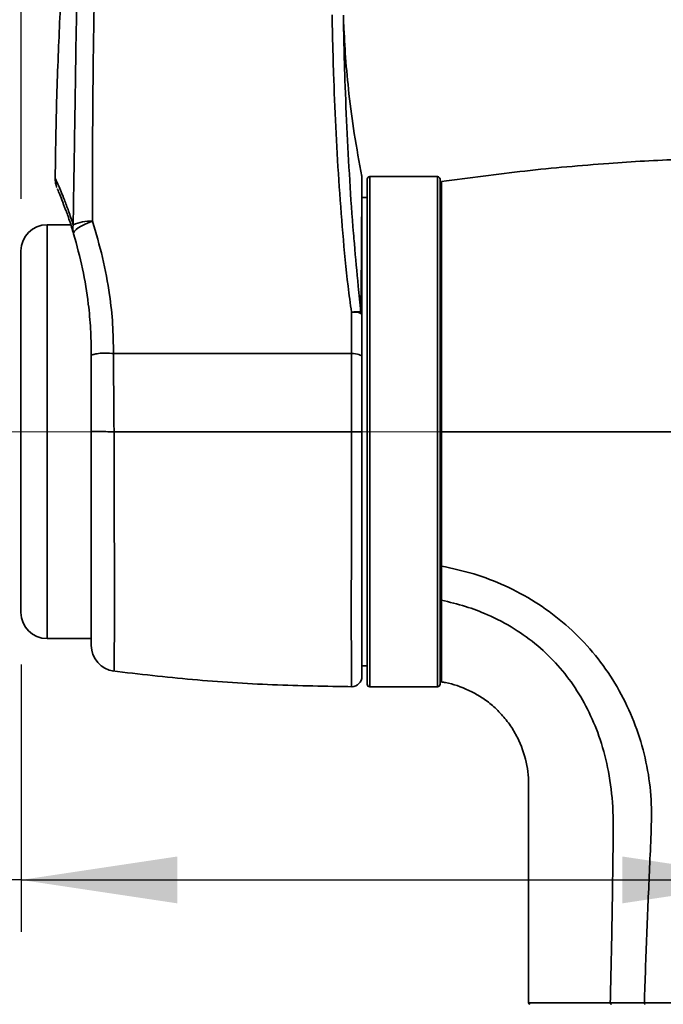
# Model space of a CAD drawing. Header units: millimetres. Extents: x 0 to 297, y 0 to 209.
# Tile 8 of 39: x 60 to 73, y 67 to 86. Entities that reach past the tile are written whole.
import ezdxf

# ---------------------------------------------------------------- set-up
doc = ezdxf.new("R2010")
doc.units = ezdxf.units.MM
doc.linetypes.add('CENTERX2', pattern=[20.32, 12.7, -2.54, 2.54, -2.54])
doc.layers.add('图层0', color=7, linetype='Continuous')
doc.styles.add('SLDTEXTSTYLE1', font='TXT', dxfattribs={"width": 0.7, "bigfont": 'bigfont'})
doc.styles.add('SLDTEXTSTYLE2', font='TXT', dxfattribs={"width": 0.7})
doc.dimstyles.new('SLDDIMSTYLE0', dxfattribs={"dimtxt": 4, "dimasz": 3, "dimexe": 0, "dimexo": 0.0625, "dimgap": 1, "dimtad": 2, "dimlfac": 10, "dimrnd": 1e-09, "dimzin": 12, "dimdsep": 46, "dimtxsty": 'SLDTEXTSTYLE2', "dimsah": 1, "dimcen": 0.09, "dimadec": 0, "dimazin": 3, "dimtfac": 1, "dimtofl": 0, "dimtmove": 0, "dimatfit": 3, "dimfxl": 0, "dimfrac": 2, "dimtolj": 1, "dimtzin": 12, "dimarcsym": 0})
doc.dimstyles.new('SLDDIMSTYLE5', dxfattribs={"dimtxt": 3, "dimasz": 3, "dimexe": 0, "dimexo": 0.0625, "dimgap": 0.75, "dimtad": 0, "dimtih": 1, "dimtoh": 1, "dimlfac": 3, "dimrnd": 1e-09, "dimzin": 12, "dimdsep": 46, "dimtxsty": 'SLDTEXTSTYLE2', "dimblk1": 'NONE', "dimblk2": 'NONE', "dimsah": 1, "dimcen": 0, "dimadec": 0, "dimazin": 3, "dimtfac": 1, "dimtmove": 0, "dimatfit": 3, "dimldrblk": 'NONE', "dimfxl": 0, "dimfrac": 2, "dimtolj": 1, "dimtzin": 12, "dimarcsym": 0})
doc.dimstyles.new('SLDDIMSTYLE6', dxfattribs={"dimtxt": 3, "dimasz": 3, "dimexe": 0, "dimexo": 0.0625, "dimgap": 0.75, "dimtad": 0, "dimtih": 1, "dimtoh": 1, "dimlfac": 3, "dimrnd": 1e-09, "dimzin": 12, "dimdsep": 46, "dimtxsty": 'SLDTEXTSTYLE2', "dimblk1": 'NONE', "dimblk2": 'NONE', "dimsah": 1, "dimcen": 0, "dimadec": 0, "dimazin": 3, "dimtol": 1, "dimtp": 0.03, "dimtfac": 1, "dimtmove": 0, "dimatfit": 3, "dimldrblk": 'NONE', "dimfxl": 0, "dimfrac": 2, "dimtolj": 1, "dimarcsym": 0})
doc.dimstyles.new('SLDDIMSTYLE7', dxfattribs={"dimtxt": 3, "dimasz": 3, "dimexe": 0, "dimexo": 0.0625, "dimgap": 0.75, "dimtad": 0, "dimtih": 1, "dimtoh": 1, "dimlfac": 3, "dimrnd": 1e-09, "dimzin": 12, "dimdsep": 46, "dimtxsty": 'SLDTEXTSTYLE2', "dimblk1": 'NONE', "dimblk2": 'NONE', "dimsah": 1, "dimcen": 0, "dimadec": 0, "dimazin": 3, "dimtfac": 1, "dimtmove": 0, "dimatfit": 3, "dimldrblk": 'NONE', "dimfxl": 0, "dimfrac": 2, "dimtolj": 1, "dimtzin": 12, "dimarcsym": 0})
doc.dimstyles.new('SLDDIMSTYLE9', dxfattribs={"dimtxt": 4, "dimasz": 3, "dimexe": 0, "dimexo": 0.0625, "dimgap": 1, "dimtad": 0, "dimtih": 1, "dimtoh": 1, "dimlfac": 2, "dimrnd": 1e-09, "dimzin": 12, "dimdsep": 46, "dimtxsty": 'SLDTEXTSTYLE2', "dimblk1": 'NONE', "dimblk2": 'NONE', "dimsah": 1, "dimcen": 0, "dimadec": 0, "dimazin": 3, "dimtfac": 1, "dimtmove": 0, "dimatfit": 3, "dimldrblk": 'NONE', "dimfxl": 0, "dimfrac": 2, "dimtolj": 1, "dimtzin": 12, "dimarcsym": 0})

# ---------------------------------------------------------------- blocks, each defined once
blk = doc.blocks.new('_D')
at = {"layer": '图层0'}
for p, q in [((60.491, 82.411), (60.491, 89.371)), ((82.485, 74.97), (82.485, 89.371)), ((82.485, 88.371), (60.491, 88.371)), ((82.485, 88.371), (91.822, 88.371))]:
    blk.add_line(p, q, dxfattribs=at)
for points in [[(60.491, 88.371), (63.491, 87.921), (63.491, 88.821)], [(82.485, 88.371), (79.485, 88.821), (79.485, 87.921)]]:
    blk.add_solid(points, dxfattribs=at)
at = {"layer": '图层0', "insert": (84.839, 93.527), "char_height": 4, "attachment_point": 1, "style": 'SLDTEXTSTYLE2'}
blk.add_mtext('220', dxfattribs=at)
blk = doc.blocks.new('_D_6')
at = {"layer": '图层0'}
for p, q in [((57.991, 77.936), (46.258, 77.936)), ((47.258, 77.936), (47.258, 58.686)), ((67.26, 58.686), (46.258, 58.686))]:
    blk.add_line(p, q, dxfattribs=at)
for points in [[(47.258, 77.936), (46.808, 74.936), (47.708, 74.936)], [(47.258, 58.686), (47.708, 61.686), (46.808, 61.686)]]:
    blk.add_solid(points, dxfattribs=at)
at = {"layer": '图层0', "insert": (42.102, 62.491), "char_height": 4, "attachment_point": 1, "rotation": 90, "style": 'SLDTEXTSTYLE2'}
blk.add_mtext('192.5', dxfattribs=at)
blk = doc.blocks.new('_D_7')
at = {"layer": '图层0'}
for p, q in [((71.312, 155.336), (41.446, 155.336)), ((42.446, 155.336), (42.446, 58.686)), ((67.26, 58.686), (41.446, 58.686))]:
    blk.add_line(p, q, dxfattribs=at)
for centre, start, end in [((40.118, 108.174), 63.4349, 116.5651), ((40.118, 105.847), 243.4349, 296.5651)]:
    blk.add_arc(centre, 5.205, start, end, dxfattribs=at)
for points in [[(42.446, 155.336), (41.996, 152.336), (42.896, 152.336)], [(42.446, 58.686), (42.896, 61.686), (41.996, 61.686)]]:
    blk.add_solid(points, dxfattribs=at)
at = {"layer": '图层0', "insert": (37.29, 101.191), "char_height": 4, "attachment_point": 1, "rotation": 90, "style": 'SLDTEXTSTYLE2'}
blk.add_mtext('966.5', dxfattribs=at)
blk = doc.blocks.new('_D_9')
at = {"layer": '图层0'}
for p, q in [((61.941, 100.136), (61.941, 96.488)), ((61.941, 97.488), (50.535, 97.488)), ((61.941, 97.488), (75.041, 97.488))]:
    blk.add_line(p, q, dxfattribs=at)
for points in [[(61.941, 97.488), (64.941, 97.038), (64.941, 97.938)], [(75.041, 97.488), (72.041, 97.938), (72.041, 97.038)]]:
    blk.add_solid(points, dxfattribs=at)
at = {"layer": '图层0', "insert": (50.535, 102.644), "char_height": 4, "attachment_point": 1, "style": 'SLDTEXTSTYLE2'}
blk.add_mtext('131', dxfattribs=at)
blk = doc.blocks.new('_D_10')
at = {"layer": '图层0'}
for p, q in [((60.491, 73.461), (60.491, 68.325)), ((60.491, 69.325), (48.207, 69.325)), ((60.491, 69.325), (75.041, 69.325))]:
    blk.add_line(p, q, dxfattribs=at)
for points in [[(60.491, 69.325), (63.491, 68.875), (63.491, 69.775)], [(75.041, 69.325), (72.041, 69.775), (72.041, 68.875)]]:
    blk.add_solid(points, dxfattribs=at)
at = {"layer": '图层0', "insert": (48.207, 74.482), "char_height": 4, "attachment_point": 1, "style": 'SLDTEXTSTYLE2'}
blk.add_mtext('145.5', dxfattribs=at)
blk = doc.blocks.new('_D_20')
at = {"layer": '图层0'}
blk.add_line((205.15, 125.946), (189.771, 125.946), dxfattribs=at)
at = {"layer": '图层0', "char_height": 3, "attachment_point": 1, "style": 'SLDTEXTSTYLE2'}
for s, insert in [('%%c', (195.008, 129.813)), ('PCD', (189.771, 129.813)), ('126', (198.325, 129.813))]:
    blk.add_mtext(s, dxfattribs=dict(at, insert=insert))
blk = doc.blocks.new('_None')
blk = doc.blocks.new('SW_SYMBOL_HOLE_DEPTH')
at = {"layer": '图层0', "color": 0}
for p, q in [((0, 875), (800, 875)), ((400, 875), (400, 75)), ((100, 555), (400, 75)), ((700, 555), (400, 75))]:
    blk.add_line(p, q, dxfattribs=at)
blk = doc.blocks.new('_D_21')
at = {"layer": '图层0'}
blk.add_line((193.839, 158.728), (174.735, 158.728), dxfattribs=at)
at = {"layer": '图层0', "xscale": 0.003490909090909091, "yscale": 0.003490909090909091, "zscale": 0.003490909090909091}
blk.add_blockref('SW_SYMBOL_HOLE_DEPTH', (187.363, 158.973), dxfattribs=at)
at = {"layer": '图层0', "attachment_point": 1, "style": 'SLDTEXTSTYLE2'}
for s, insert, char_height in [('0.03', (182.708, 163.797), 2), ('+', (181.544, 163.797), 2), ('%%c', (174.735, 162.595), 3), ('4', (178.052, 162.595), 3), ('6', (190.506, 162.595), 3), ('0', (182.708, 161.47), 2)]:
    blk.add_mtext(s, dxfattribs=dict(at, insert=insert, char_height=char_height))
blk = doc.blocks.new('_D_22')
at = {"layer": '图层0'}
blk.add_line((239.53, 134.353), (260.147, 134.353), dxfattribs=at)
at = {"layer": '图层0', "char_height": 3, "attachment_point": 1}
for s, insert, style in [('贯穿', (253.164, 137.22), 'SLDTEXTSTYLE1'), ('%%c', (244.609, 137.22), 'SLDTEXTSTYLE2'), ('4-', (241.118, 137.22), 'SLDTEXTSTYLE2'), ('6.6', (247.926, 137.22), 'SLDTEXTSTYLE2'), ('圆周均布', (243.649, 133.728), 'SLDTEXTSTYLE1')]:
    blk.add_mtext(s, dxfattribs=dict(at, insert=insert, style=style))
blk = doc.blocks.new('_D_24')
at = {"layer": '图层0'}
blk.add_line((165.249, 103.472), (145.272, 103.472), dxfattribs=at)
at = {"layer": '图层0', "char_height": 4, "attachment_point": 1, "style": 'SLDTEXTSTYLE2'}
for s, insert in [('%%c', (154.583, 108.628)), ('PCD', (145.272, 108.628)), ('50', (159.006, 108.628))]:
    blk.add_mtext(s, dxfattribs=dict(at, insert=insert))

msp = doc.modelspace()

# ---------------------------------------------------------------- linework, layer by layer
at = {"color": 7, "linetype": 'Continuous', "lineweight": 35}
for p, q in [((66.689462, 85.756514), (66.687945, 85.764492)), ((61.14602, 82.808171), (61.146484, 82.807152)), ((67.140587, 73.085572), (67.140587, 82.785572)), ((68.490588, 82.835572), (67.190587, 82.835572)), ((68.540588, 82.785572), (68.540588, 77.935572)), ((67.140587, 82.435572), (67.040587, 82.435572)), ((61.447137, 81.910572), (60.990587, 81.910572)), ((60.490587, 74.460572), (60.490587, 81.410572)), ((61.840587, 79.431453), (61.840587, 79.435572)), ((62.266421, 79.435662), (62.267633, 79.435572)), ((62.277951, 77.935572), (62.277937, 77.935572)), ((68.540588, 77.935572), (68.540588, 73.085572)), ((60.990587, 73.960572), (61.840587, 73.960572)), ((67.040587, 73.435572), (67.140587, 73.435572)), ((67.190587, 73.035572), (68.490588, 73.035572))]:
    msp.add_line(p, q, dxfattribs=at)
at = {"color": 8, "linetype": 'Continuous', "lineweight": 35}
for p, q in [((67.190587, 82.835572), (67.190587, 73.035572)), ((68.490588, 77.935572), (68.490588, 82.835572)), ((60.990587, 81.910572), (60.990587, 73.960572)), ((68.490588, 73.035572), (68.490588, 77.935572)), ((68.566405, 74.699535), (68.56635, 74.571168))]:
    msp.add_line(p, q, dxfattribs=at)
at = {"color": 7, "linetype": 'Continuous', "lineweight": 35, "flags": 128}
for points in [[(61.501809, 81.738979), (61.502724, 81.762292), (61.518146, 81.789268), (61.547607, 81.819087), (61.590213, 81.850845), (61.64467, 81.883577), (61.709326, 81.916289), (61.782217, 81.94799), (61.861131, 81.977715)], [(67.040587, 79.37435), (67.036728, 79.386319), (67.025299, 79.397826), (67.006742, 79.408427), (66.981772, 79.417713), (66.951354, 79.425325), (66.916661, 79.43097), (66.879032, 79.43443), (66.839919, 79.435572)], [(66.83953, 77.935572), (66.878698, 77.935582), (66.916391, 77.935592), (66.951151, 77.935602), (66.981635, 77.93561), (67.006661, 77.935616), (67.025262, 77.935621), (67.036719, 77.935624), (67.040587, 77.935625)]]:
    msp.add_lwpolyline(points, dxfattribs=at)
at = {"color": 7, "linetype": 'Continuous', "lineweight": 35}
for centre, radius, start, end in [((66.840599, 82.815218), 0.199989, 359.9217749, 10.7170759), ((67.190587, 82.785572), 0.05, 90, 180), ((68.490588, 82.785572), 0.05, 0, 90), ((60.990587, 81.410572), 0.5, 90, 180), ((61.853192, 81.843475), 0.366592, 169.4652047, 196.5617244), ((61.819469, 81.163112), 0.815668, 87.0721922, 113.6105056), ((66.953126, 79.607172), 0.633603, 84.3944096, 100.4531465), ((66.88768, 79.914616), 0.319503, 61.4074269, 98.9144051), ((66.984481, 80.190441), 0.056304, 4.8018457, 57.1577741), ((60.990587, 74.460572), 0.5, 180, 270), ((62.340587, 73.83117), 0.5, 179.9995791, 262.4921879), ((66.840587, 73.2361), 0.2, 270.3371417, 0.0000127), ((67.190587, 73.085572), 0.05, 180, 270), ((68.490588, 73.085572), 0.05, 270, 0), ((68.570588, 73.1612), 0.03, 179.9937756, 259.2005476), ((70.270591, 66.965572), 0.03, 181.3751464, 270.0042917)]:
    msp.add_arc(centre, radius, start, end, dxfattribs=at)
for points, knots in [([(61.49278, 81.9105), (61.499126, 82.307852), (61.511821, 83.102579), (61.537718, 84.703277), (61.563352, 86.663018), (61.66295, 88.983443), (61.826932, 91.26878), (62.027722, 93.568195), (62.231428, 95.625255), (62.42065, 97.425512), (62.587673, 98.969902), (62.697405, 99.99408), (62.752256, 100.506036)], [0, 0, 0, 0, 0.064675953, 0.129355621, 0.259013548, 0.380589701, 0.50238449, 0.626441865, 0.750497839, 0.833672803, 0.916857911, 1, 1, 1, 1]), ([(63.131844, 100.409995), (63.126706, 100.366945), (63.032547, 99.577943), (62.849237, 98.034648), (62.59292, 95.774081), (62.357853, 93.507332), (62.154384, 91.244402), (61.993821, 88.986501), (61.908156, 86.953246), (61.877195, 85.141912), (61.864347, 83.552861), (61.862203, 82.502669), (61.861131, 81.977715)], [0, 0, 0, 0, 0.007075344, 0.129673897, 0.25240205, 0.375212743, 0.497923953, 0.619570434, 0.741204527, 0.827473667, 0.91376025, 1, 1, 1, 1]), ([(62.425128, 99.668556), (62.424244, 99.659565), (62.410052, 99.515283), (62.385071, 99.266251), (62.353485, 98.95209), (62.32947, 98.714907), (62.308611, 98.509577), (62.282167, 98.250093), (62.245308, 97.889886), (62.19627, 97.412547), (62.137539, 96.842032), (62.069197, 96.177256), (61.993583, 95.436941), (61.911623, 94.623755), (61.824451, 93.740206), (61.731638, 92.768541), (61.634825, 91.706587), (61.536224, 90.551816), (61.44076, 89.327868), (61.351587, 88.035271), (61.27171, 86.67433), (61.205644, 85.218425), (61.161417, 83.918828), (61.151861, 83.103978), (61.14838, 82.807124)], [0, 0, 0, 0, 0.001602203, 0.025711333, 0.044386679, 0.057598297, 0.067989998, 0.080988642, 0.103855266, 0.132205, 0.166088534, 0.205568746, 0.250722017, 0.298063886, 0.350514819, 0.408177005, 0.471169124, 0.539628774, 0.613715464, 0.688888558, 0.769408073, 0.855481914, 0.947351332, 1, 1, 1, 1]), ([(66.838171, 80.23026), (66.815528, 80.397041), (66.74736, 80.899161), (66.669055, 81.746293), (66.567406, 83.109301), (66.49769, 84.509596), (66.473654, 85.570053), (66.465173, 85.944237)], [0, 0, 0, 0, 0.088899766, 0.267646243, 0.446429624, 0.804671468, 1, 1, 1, 1]), ([(66.682876, 85.935572), (66.682876, 85.93557), (66.688962, 85.561812), (66.713752, 84.502369), (66.780691, 83.104993), (66.852551, 82.015685), (66.888778, 81.613065), (66.894672, 81.547562)], [0, 0, 0, 0, 0.000001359, 0.254527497, 0.721630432, 0.954711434, 1, 1, 1, 1]), ([(67.040162, 82.837674), (66.988307, 83.111942), (66.888533, 83.639655), (66.789461, 84.404579), (66.722645, 85.103422), (66.700115, 85.546863), (66.689461, 85.756549)], [0, 0, 0, 0, 0.284499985, 0.547398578, 0.785982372, 1, 1, 1, 1]), ([(68.566272, 82.739313), (69.100829, 82.811435), (70.169698, 82.955646), (71.700476, 83.090533), (73.153075, 83.176912), (74.068776, 83.19533), (74.526701, 83.20454)], [0, 0, 0, 0, 0.2704485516, 0.5407736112, 0.7703490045, 1, 1, 1, 1]), ([(61.147868, 82.808072), (61.147531, 82.803036), (61.145818, 82.777457), (61.150636, 82.736367), (61.158812, 82.691333), (61.166311, 82.6635), (61.171676, 82.646107), (61.175076, 82.636112), (61.17638, 82.632566), (61.176827, 82.631352)], [0, 0, 0, 0, 0.058455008, 0.296892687, 0.481409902, 0.616405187, 0.73684578, 0.909905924, 1, 1, 1, 1]), ([(67.040587, 82.813299), (67.040587, 82.814022), (67.040587, 82.826257), (67.040587, 82.787691), (67.040587, 82.67804), (67.040587, 82.444346), (67.040587, 82.080267), (67.040587, 81.62243), (67.040587, 81.142212), (67.040587, 80.661982), (67.040587, 80.350748), (67.040587, 80.195154)], [0, 0, 0, 0, 0.006831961, 0.115707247, 0.224579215, 0.374848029, 0.525114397, 0.663332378, 0.801527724, 0.900778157, 1, 1, 1, 1]), ([(68.566272, 82.739313), (68.566272, 82.739313), (68.566272, 82.739313), (68.566416, 82.71923), (68.566903, 82.614522), (68.567341, 82.436692), (68.56755, 82.209034), (68.567634, 81.940861), (68.567575, 81.614662), (68.567472, 81.238525), (68.567207, 80.831692), (68.566729, 80.382209), (68.566284, 79.901256), (68.566084, 79.619805), (68.565948, 79.34901), (68.565853, 79.019884), (68.565929, 78.519316), (68.566413, 78.131115), (68.566657, 77.935572)], [0, 0, 0, 0, 0.000000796, 0.070829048, 0.142557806, 0.248575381, 0.303172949, 0.357770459, 0.463467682, 0.517890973, 0.572314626, 0.677650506, 0.731882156, 0.786113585, 0.798013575, 0.845644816, 0.922248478, 1, 1, 1, 1]), ([(61.501809, 81.738979), (61.474998, 81.824886), (61.421378, 81.996691), (61.342974, 82.215274), (61.272755, 82.398056), (61.219579, 82.52732), (61.188881, 82.597978), (61.189851, 82.596246), (61.190183, 82.595654)], [0, 0, 0, 0, 0.16734419, 0.334669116, 0.523641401, 0.713062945, 0.901920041, 1, 1, 1, 1]), ([(61.861131, 81.977715), (61.930997, 81.746733), (62.071253, 81.283038), (62.191208, 80.618401), (62.259846, 79.999115), (62.264225, 79.623851), (62.266421, 79.435662)], [0, 0, 0, 0, 0.278619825, 0.559325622, 0.779008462, 1, 1, 1, 1]), ([(61.840587, 79.435572), (61.837941, 79.593169), (61.832636, 79.90901), (61.781628, 80.455328), (61.684825, 81.070546), (61.562956, 81.515651), (61.501809, 81.738979)], [0, 0, 0, 0, 0.204686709, 0.410211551, 0.704079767, 1, 1, 1, 1]), ([(66.839919, 79.435572), (66.839919, 79.435574), (66.839837, 79.56263), (66.839358, 79.826247), (66.838572, 80.093881), (66.838171, 80.23026)], [0, 0, 0, 0, 0.000007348, 0.490429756, 1, 1, 1, 1]), ([(67.040587, 80.195154), (67.040587, 80.056981), (67.040587, 79.780135), (67.040587, 79.509774), (67.040587, 79.37435)], [0, 0, 0, 0, 0.499097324, 1, 1, 1, 1]), ([(62.266421, 79.435662), (62.255769, 79.43713), (62.18994, 79.446196), (62.072899, 79.448876), (61.949924, 79.43539), (61.872461, 79.416524), (61.84523, 79.404619), (61.84091, 79.411892), (61.840591, 79.421829), (61.840588, 79.428727), (61.840587, 79.431453)], [0, 0, 0, 0, 0.044953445, 0.27779553, 0.509385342, 0.707681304, 0.898141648, 0.963645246, 0.985634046, 1, 1, 1, 1]), ([(61.840587, 77.940837), (61.840587, 78.00624), (61.840587, 78.221817), (61.840587, 78.550359), (61.840587, 78.920616), (61.840587, 79.201313), (61.840587, 79.369702), (61.840587, 79.431453)], [0, 0, 0, 0, 0.129116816, 0.425585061, 0.64929903, 0.871393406, 1, 1, 1, 1]), ([(62.267633, 79.435572), (62.267633, 79.43557), (62.267675, 79.422539), (62.26812, 79.289198), (62.269255, 79.030741), (62.271859, 78.614683), (62.274899, 78.247411), (62.27723, 78.007067), (62.277951, 77.935574), (62.277951, 77.935572)], [0, 0, 0, 0, 0.000003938, 0.027021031, 0.276077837, 0.526901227, 0.859201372, 0.999996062, 1, 1, 1, 1]), ([(66.839919, 79.435572), (66.506403, 79.435572), (65.861707, 79.435572), (64.928406, 79.435572), (64.017317, 79.435572), (63.136377, 79.435572), (62.547276, 79.435572), (62.267633, 79.435572)], [0, 0, 0, 0, 0.218207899, 0.421802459, 0.610888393, 0.815290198, 1, 1, 1, 1]), ([(66.83953, 77.935572), (66.83953, 77.935574), (66.839609, 78.082616), (66.83987, 78.376875), (66.839355, 78.814535), (66.841294, 79.166894), (66.838585, 79.371913), (66.839919, 79.43557), (66.839919, 79.435572)], [0, 0, 0, 0, 0.000003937, 0.289454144, 0.578903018, 0.8683492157, 0.9999960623, 1, 1, 1, 1]), ([(67.040587, 79.37435), (67.040587, 79.313036), (67.040587, 79.116917), (67.040587, 78.77859), (67.040587, 78.358896), (67.040587, 78.076716), (67.040587, 77.935625)], [0, 0, 0, 0, 0.131652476, 0.421101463, 0.710550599, 1, 1, 1, 1]), ([(61.840587, 73.843284), (61.840587, 73.839995), (61.840587, 73.824992), (61.840587, 73.91287), (61.840587, 74.109345), (61.840587, 74.418273), (61.840587, 74.825812), (61.840587, 75.325061), (61.840587, 75.903249), (61.840587, 76.54496), (61.840587, 77.231337), (61.840587, 77.704344), (61.840587, 77.940837)], [0, 0, 0, 0, 0.029581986, 0.134925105, 0.240151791, 0.345391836, 0.45297665, 0.560564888, 0.670051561, 0.779527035, 0.88976815, 1, 1, 1, 1]), ([(62.277937, 77.935572), (62.22285, 77.935705), (62.112676, 77.935971), (61.975012, 77.937078), (61.87801, 77.938565), (61.844932, 77.939872), (61.840705, 77.940633), (61.840607, 77.940803), (61.840587, 77.940837)], [0, 0, 0, 0, 0.233361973, 0.466723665, 0.700092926, 0.933475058, 0.986502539, 1, 1, 1, 1]), ([(62.277951, 77.935572), (62.702041, 77.935572), (63.550122, 77.935572), (65.070996, 77.935572), (66.168667, 77.935572), (66.83953, 77.935572)], [0, 0, 0, 0, 0.280015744, 0.5599672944, 1, 1, 1, 1]), ([(67.040587, 77.935625), (67.040587, 77.672177), (67.040587, 77.145266), (67.040587, 76.377598), (67.040587, 75.655476), (67.040587, 74.995264), (67.040587, 74.417987), (67.040587, 73.937472), (67.040587, 73.570157), (67.040587, 73.334956), (67.040587, 73.229737), (67.040587, 73.246832), (67.040587, 73.250849)], [0, 0, 0, 0, 0.107140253, 0.214285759, 0.321213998, 0.428145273, 0.535819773, 0.643492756, 0.751454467, 0.859412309, 0.966963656, 1, 1, 1, 1]), ([(68.566422, 77.935572), (68.566706, 77.754925), (68.567274, 77.393053), (68.567933, 76.857627), (68.568206, 76.490053), (68.568291, 76.226259), (68.568347, 75.885345), (68.567954, 75.585127), (68.567652, 75.354325)], [0, 0, 0, 0, 0.198911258, 0.398461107, 0.597376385, 0.619371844, 0.707379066, 1, 1, 1, 1]), ([(77.899425, 77.935572), (77.223473, 77.935572), (75.871589, 77.935572), (73.928634, 77.935572), (72.076765, 77.935572), (70.316813, 77.935572), (69.149973, 77.935572), (68.566553, 77.935572)], [0, 0, 0, 0, 0.217065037, 0.43412382, 0.622742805, 0.811371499, 1, 1, 1, 1]), ([(68.567518, 75.354167), (68.567518, 75.354165), (68.567059, 75.279666), (68.566288, 75.129848), (68.565869, 74.911204), (68.566147, 74.769103), (68.566464, 74.699526), (68.566464, 74.699524)], [0, 0, 0, 0, 0.000007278, 0.323934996, 0.661538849, 0.999992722, 1, 1, 1, 1]), ([(68.567568, 75.354157), (68.776376, 75.308933), (69.194146, 75.218451), (69.798021, 74.984513), (70.37196, 74.676511), (70.902723, 74.290136), (71.375433, 73.834643), (71.779634, 73.317341), (72.108713, 72.749379), (72.357908, 72.14379), (72.526485, 71.512773), (72.60937, 70.865521), (72.595821, 70.214535), (72.564971, 69.565295), (72.536957, 68.915563), (72.510017, 68.265856), (72.485938, 67.616029), (72.472143, 67.182731), (72.465246, 66.966085)], [0, 0, 0, 0, 0.0615040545, 0.123053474, 0.1859210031, 0.2487926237, 0.311655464, 0.3745278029, 0.4373937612, 0.5002685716, 0.5627241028, 0.625161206, 0.6876178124, 0.7500918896, 0.8125725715, 0.875046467, 0.9375240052, 1, 1, 1, 1]), ([(68.56635, 74.571168), (68.566282, 74.427929), (68.56617, 74.188052), (68.56611, 73.913712), (68.566082, 73.636427), (68.566102, 73.419541), (68.566064, 73.268427), (68.565877, 73.161997), (68.565764, 73.147372), (68.565692, 73.138081)], [0, 0, 0, 0, 0.1617186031, 0.2708243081, 0.3799297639, 0.5917855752, 0.7008695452, 0.8099539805, 1, 1, 1, 1]), ([(71.810617, 66.966065), (71.816558, 67.219049), (71.828419, 67.724227), (71.842283, 68.48111), (71.855023, 69.23606), (71.8642, 69.984784), (71.873388, 70.710421), (71.791435, 71.393435), (71.635502, 72.002663), (71.415946, 72.542577), (71.144914, 73.021782), (70.812832, 73.452286), (70.420575, 73.83406), (69.964633, 74.164183), (69.49443, 74.411384), (69.02245, 74.590748), (68.721831, 74.662459), (68.566434, 74.699529)], [0, 0, 0, 0, 0.0813071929, 0.1623602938, 0.2432362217, 0.323891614, 0.4030194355, 0.4761486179, 0.5442004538, 0.6044710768, 0.6629070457, 0.7205567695, 0.7785700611, 0.8381854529, 0.9007885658, 0.9487152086, 1, 1, 1, 1]), ([(68.565758, 73.243213), (68.565722, 73.293379), (68.565665, 73.374492), (68.565707, 73.567283), (68.565769, 73.700569), (68.565832, 73.819262), (68.56588, 73.907266), (68.565937, 73.998254), (68.565964, 74.04095)], [0, 0, 0, 0, 0.3328433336, 0.5381706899, 0.7434987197, 0.7735386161, 0.8937335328, 1, 1, 1, 1]), ([(62.250284, 73.338611), (62.761353, 73.279998), (63.783393, 73.162783), (65.324063, 73.061788), (66.352764, 73.044575), (66.867215, 73.035967)], [0, 0, 0, 0, 0.333331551, 0.666600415, 1, 1, 1, 1]), ([(68.564804, 73.128324), (68.591761, 73.124815), (68.694851, 73.111394), (68.951445, 73.037012), (69.250082, 72.899006), (69.527044, 72.697486), (69.724416, 72.508662), (69.894616, 72.293468), (70.071971, 71.992724), (70.185366, 71.671537), (70.237714, 71.345179), (70.242818, 70.950817), (70.239667, 70.38311), (70.240757, 69.616115), (70.240492, 68.766551), (70.240579, 67.874871), (70.240612, 67.263185), (70.240628, 66.965581)], [0, 0, 0, 0, 0.011635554, 0.044497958, 0.113941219, 0.151253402, 0.190782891, 0.230595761, 0.268397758, 0.339976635, 0.374788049, 0.409565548, 0.50864058, 0.618094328, 0.738014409, 0.87253574, 1, 1, 1, 1]), ([(71.810617, 66.966062), (71.810618, 66.966062), (71.879926, 66.965374), (72.021705, 66.964475), (72.240373, 66.964505), (72.390487, 66.965426), (72.465244, 66.96609), (72.465246, 66.96609)], [0, 0, 0, 0, 0.000007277, 0.338451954, 0.675960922, 0.999992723, 1, 1, 1, 1]), ([(71.83062, 66.935572), (71.82796, 66.936032), (71.822642, 66.936954), (71.815968, 66.944031), (71.811363, 66.954129), (71.810866, 66.962088), (71.810618, 66.966068)], [0, 0, 0, 0, 0.25000122, 0.50000163, 0.750001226, 1, 1, 1, 1]), ([(72.465239, 66.966081), (72.7011, 66.966291), (73.172821, 66.966712), (73.866205, 66.9665), (74.489288, 66.966024), (75.031135, 66.965564), (75.572297, 66.9652), (76.105891, 66.965079), (76.625247, 66.965138), (76.977133, 66.96527), (77.227823, 66.965388), (77.395794, 66.965472), (77.540314, 66.965528), (77.616971, 66.965558)], [0, 0, 0, 0, 0.1493502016, 0.2986993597, 0.3982466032, 0.4981123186, 0.5976561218, 0.6967962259, 0.7962544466, 0.8953957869, 0.9063827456, 0.95034334, 1, 1, 1, 1]), ([(72.48131, 66.935572), (72.479169, 66.936033), (72.474889, 66.936955), (72.469522, 66.944038), (72.465826, 66.954144), (72.465439, 66.962108), (72.465246, 66.96609)], [0, 0, 0, 0, 0.249991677, 0.499988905, 0.749991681, 1, 1, 1, 1])]:
    msp.add_open_spline(points, degree=3, knots=knots, dxfattribs=at)
at = {"color": 8, "linetype": 'Continuous', "lineweight": 35}
for points, knots in [([(67.015016, 80.237745), (67.01824, 80.392297), (67.024728, 80.703341), (67.029662, 81.18081), (67.032898, 81.662082), (67.034703, 82.117223), (67.035756, 82.483716), (67.036279, 82.717944), (67.0365, 82.82498), (67.03659, 82.871329), (67.036558, 82.85526), (67.036558, 82.85524)], [0, 0, 0, 0, 0.099995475, 0.2012469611, 0.3388797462, 0.479608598, 0.6284967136, 0.7814058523, 0.8898695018, 0.9998672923, 1, 1, 1, 1]), ([(61.146484, 82.807152), (61.14702, 82.80596), (61.148162, 82.803421), (61.171464, 82.752487), (61.208548, 82.668843), (61.259887, 82.548949), (61.325577, 82.386186), (61.404316, 82.178972), (61.463225, 82.000193), (61.49278, 81.9105)], [0, 0, 0, 0, 0.120984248, 0.257724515, 0.394473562, 0.534701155, 0.674939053, 0.83691769, 1, 1, 1, 1]), ([(66.894672, 81.547562), (66.918222, 81.273932), (66.956208, 80.832575), (66.998822, 80.401547), (67.015016, 80.237745)], [0, 0, 0, 0, 0.619973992, 1, 1, 1, 1]), ([(62.277937, 77.935572), (62.277937, 77.93557), (62.277937, 77.930453), (62.277946, 77.667483), (62.278644, 77.270515), (62.280184, 76.758744), (62.281924, 76.25774), (62.284072, 75.657635), (62.285643, 75.01324), (62.285757, 74.450313), (62.284436, 73.996372), (62.282029, 73.647192), (62.27957, 73.428611), (62.277821, 73.327825), (62.278116, 73.345043), (62.278184, 73.34907)], [0, 0, 0, 0, 0.000000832, 0.002129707, 0.109451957, 0.16482653, 0.220202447, 0.327963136, 0.438910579, 0.544807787, 0.653671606, 0.757451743, 0.864094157, 0.968215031, 1, 1, 1, 1]), ([(66.839408, 73.050398), (66.839446, 73.045899), (66.839547, 73.033597), (66.839174, 73.077834), (66.838512, 73.172287), (66.837584, 73.341503), (66.836749, 73.573513), (66.836035, 73.847498), (66.835607, 74.180855), (66.835562, 74.565251), (66.835769, 74.980655), (66.836337, 75.439258), (66.83713, 75.929737), (66.837908, 76.384386), (66.838788, 76.929697), (66.839431, 77.474595), (66.839504, 77.812417), (66.83953, 77.935572)], [0, 0, 0, 0, 0.031469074, 0.086065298, 0.14066152, 0.247002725, 0.301780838, 0.356559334, 0.462623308, 0.517234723, 0.571846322, 0.677289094, 0.73156699, 0.785844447, 0.868181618, 0.951944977, 1, 1, 1, 1]), ([(70.245134, 66.965583), (70.243577, 66.965578), (70.231138, 66.965538), (70.261748, 66.965666), (70.330494, 66.965922), (70.475752, 66.966328), (70.680758, 66.966615), (70.815256, 66.966711), (70.933649, 66.966748), (71.070655, 66.966761), (71.307773, 66.966666), (71.575355, 66.966409), (71.751739, 66.966153), (71.810618, 66.966068)], [0, 0, 0, 0, 0.0147047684, 0.1174841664, 0.2202634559, 0.4190258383, 0.5213559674, 0.6236861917, 0.6386461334, 0.698503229, 0.818328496, 0.9393567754, 1, 1, 1, 1])]:
    msp.add_open_spline(points, degree=3, knots=knots, dxfattribs=at)
at = {"color": 7, "linetype": 'Continuous', "lineweight": 35}
for points in [[(68.566422, 77.935572), (68.562927, 77.935573), (68.555935, 77.935576), (68.547514, 77.935586), (68.541708, 77.9356), (68.540962, 77.935611), (68.540588, 77.935616)], [(68.567518, 75.354167), (68.563903, 75.354586), (68.556674, 75.355425), (68.547864, 75.359272), (68.541767, 75.364459), (68.540981, 75.368477), (68.540588, 75.370487)], [(68.540588, 74.719254), (68.540962, 74.716873), (68.54171, 74.712112), (68.547528, 74.705921), (68.555963, 74.701244), (68.562964, 74.700098), (68.566464, 74.699524)]]:
    msp.add_open_spline(points, degree=3, dxfattribs=at)
at = {"layer": '图层0', "linetype": 'CENTERX2', "lineweight": 18}
msp.add_line((58.990587, 77.935572), (70.212532, 77.935572), dxfattribs=at)

# ---------------------------------------------------------------- dimensions: what is measured, and where the dimension line sits
at = {"layer": '图层0'}
for p1, text, dimstyle, picture, middle in [((0.89564, 0.692329), '<>{\\fGDT;x}6', 'SLDDIMSTYLE6', '_D_21', (183.493446, 161.137386)), ((1.642467, 0.971739), '4-<>贯穿\\P圆周均布', 'SLDDIMSTYLE7', '_D_22', (250.632455, 133.852416)), ((29.7362, 20.790126), 'PCD<>', 'SLDDIMSTYLE5', '_D_20', (196.666791, 128.19164)), ((14.555671, 6.458098), 'PCD <>', 'SLDDIMSTYLE9', '_D_24', (154.466744, 106.2994))]:
    dim = msp.add_diameter_dim_2p(p1=p1, p2=(0, 0), text=text, dimstyle=dimstyle, dxfattribs=at)
    dim.commit()
    dim.dimension.update_dxf_attribs({"geometry": picture, "text_midpoint": middle, "dimtype": 163})
dim = msp.add_linear_dim(base=(42.445919, 58.685572), p1=(72.311616, 155.335571), p2=(68.259901, 58.685572), angle=90, text='(<>)', dimstyle='SLDDIMSTYLE0', dxfattribs=at)
dim.commit()
dim.dimension.update_dxf_attribs({"geometry": '_D_7', "text_midpoint": (42.445919, 107.010571), "dimtype": 160})
for base, p1, p2, picture, middle in [((75.040587, 97.487738), (61.940587, 101.135572), (75.040587, 57.32549), '_D_9', (54.026688, 97.487738)), ((60.490587, 88.370965), (82.484582, 73.969959), (60.490587, 81.410572), '_D', (88.33037, 88.370965)), ((75.040587, 69.325274), (60.490587, 74.460572), (75.040587, 57.32549), '_D_10', (54.026688, 69.325274))]:
    dim = msp.add_linear_dim(base=base, p1=p1, p2=p2, dimstyle='SLDDIMSTYLE0', dxfattribs=at)
    dim.commit()
    dim.dimension.update_dxf_attribs({"geometry": picture, "text_midpoint": middle, "dimtype": 160})
dim = msp.add_linear_dim(base=(47.25793, 58.685572), p1=(58.990587, 77.935572), p2=(68.259901, 58.685572), angle=90, dimstyle='SLDDIMSTYLE0', dxfattribs=at)
dim.commit()
dim.dimension.update_dxf_attribs({"geometry": '_D_6', "text_midpoint": (47.25793, 68.310572), "dimtype": 160})

doc.saveas('drawing.dxf')
